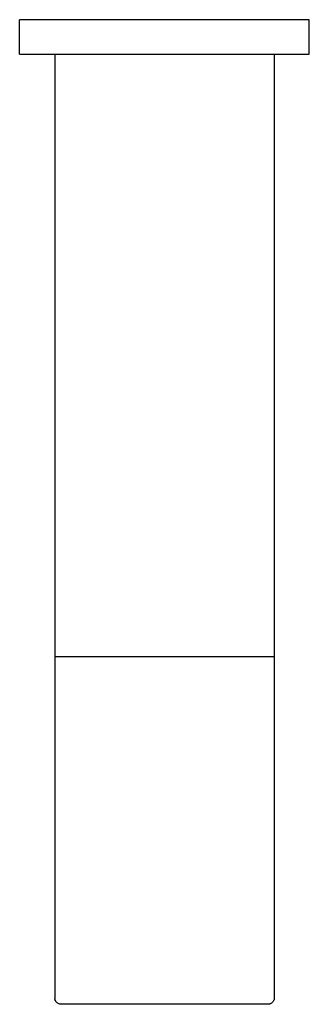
# Model space of a CAD drawing. Header units: millimetres. Extents: x 4018.855 to 4018.905, y 1681.378 to 1681.548.
import ezdxf

# ---------------------------------------------------------------- set-up
doc = ezdxf.new("R2010")
doc.units = ezdxf.units.MM
doc.layers.add('SANINDUSA', color=3, linetype='Continuous')

msp = doc.modelspace()

# ---------------------------------------------------------------- linework, layer by layer
at = {"layer": 'SANINDUSA'}
for p, q in [((4018.86152, 1681.54247), (4018.86152, 1681.37942)), ((4018.89936, 1681.54247), (4018.89936, 1681.37942)), ((4018.89936, 1681.43846), (4018.86152, 1681.43846)), ((4018.89832, 1681.37844), (4018.86255, 1681.37844))]:
    msp.add_line(p, q, dxfattribs=at)
for points in [[(4018.90545, 1681.54844), (4018.90545, 1681.54844), (4018.85542, 1681.54844), (4018.85542, 1681.54844)], [(4018.85542, 1681.54247), (4018.85542, 1681.54247), (4018.85542, 1681.54844), (4018.85542, 1681.54844)], [(4018.90545, 1681.54247), (4018.90545, 1681.54247), (4018.90545, 1681.54844), (4018.90545, 1681.54844)], [(4018.85542, 1681.54247), (4018.85542, 1681.54247), (4018.90545, 1681.54247), (4018.90545, 1681.54247)]]:
    msp.add_open_spline(points, degree=3, dxfattribs=at)
for points, knots in [([(4018.86255, 1681.37844), (4018.86255, 1681.37844), (4018.86237, 1681.37844), (4018.86237, 1681.37844), (4018.86237, 1681.37844), (4018.86237, 1681.37844), (4018.86225, 1681.3785), (4018.86225, 1681.3785), (4018.86225, 1681.3785), (4018.86225, 1681.3785), (4018.86219, 1681.3785), (4018.86219, 1681.3785), (4018.86219, 1681.3785), (4018.86219, 1681.3785), (4018.86207, 1681.37856), (4018.86207, 1681.37856), (4018.86207, 1681.37856), (4018.86207, 1681.37856), (4018.862, 1681.37863), (4018.862, 1681.37863), (4018.862, 1681.37863), (4018.862, 1681.37863), (4018.86188, 1681.37869), (4018.86188, 1681.37869), (4018.86188, 1681.37869), (4018.86188, 1681.37869), (4018.86182, 1681.37875), (4018.86182, 1681.37875), (4018.86182, 1681.37875), (4018.86182, 1681.37875), (4018.86176, 1681.37881), (4018.86176, 1681.37881), (4018.86176, 1681.37881), (4018.86176, 1681.37881), (4018.8617, 1681.37887), (4018.8617, 1681.37887), (4018.8617, 1681.37887), (4018.8617, 1681.37887), (4018.86164, 1681.37893), (4018.86164, 1681.37893), (4018.86164, 1681.37893), (4018.86164, 1681.37893), (4018.86164, 1681.37905), (4018.86164, 1681.37905), (4018.86164, 1681.37905), (4018.86164, 1681.37905), (4018.86158, 1681.37911), (4018.86158, 1681.37911), (4018.86158, 1681.37911), (4018.86158, 1681.37911), (4018.86158, 1681.37924), (4018.86158, 1681.37924), (4018.86158, 1681.37924), (4018.86158, 1681.37924), (4018.86152, 1681.37936), (4018.86152, 1681.37936), (4018.86152, 1681.37936), (4018.86152, 1681.37936), (4018.86152, 1681.37942), (4018.86152, 1681.37942)], [0, 0, 0, 0, 0.066667, 0.066667, 0.066667, 0.066667, 0.133333, 0.133333, 0.133333, 0.133333, 0.2, 0.2, 0.2, 0.2, 0.266667, 0.266667, 0.266667, 0.266667, 0.333333, 0.333333, 0.333333, 0.333333, 0.4, 0.4, 0.4, 0.4, 0.466667, 0.466667, 0.466667, 0.466667, 0.533333, 0.533333, 0.533333, 0.533333, 0.6, 0.6, 0.6, 0.6, 0.666667, 0.666667, 0.666667, 0.666667, 0.733333, 0.733333, 0.733333, 0.733333, 0.8, 0.8, 0.8, 0.8, 0.866667, 0.866667, 0.866667, 0.866667, 0.933333, 0.933333, 0.933333, 0.933333, 1, 1, 1, 1]), ([(4018.89936, 1681.37942), (4018.89936, 1681.37942), (4018.89936, 1681.37924), (4018.89936, 1681.37924), (4018.89936, 1681.37924), (4018.89936, 1681.37924), (4018.89929, 1681.37911), (4018.89929, 1681.37911), (4018.89929, 1681.37911), (4018.89929, 1681.37911), (4018.89929, 1681.37905), (4018.89929, 1681.37905), (4018.89929, 1681.37905), (4018.89929, 1681.37905), (4018.89923, 1681.37893), (4018.89923, 1681.37893), (4018.89923, 1681.37893), (4018.89923, 1681.37893), (4018.89917, 1681.37887), (4018.89917, 1681.37887), (4018.89917, 1681.37887), (4018.89917, 1681.37887), (4018.89911, 1681.37881), (4018.89911, 1681.37881), (4018.89911, 1681.37881), (4018.89911, 1681.37881), (4018.89905, 1681.37875), (4018.89905, 1681.37875), (4018.89905, 1681.37875), (4018.89905, 1681.37875), (4018.89899, 1681.37869), (4018.89899, 1681.37869), (4018.89899, 1681.37869), (4018.89899, 1681.37869), (4018.89893, 1681.37863), (4018.89893, 1681.37863), (4018.89893, 1681.37863), (4018.89893, 1681.37863), (4018.89881, 1681.37856), (4018.89881, 1681.37856), (4018.89881, 1681.37856), (4018.89881, 1681.37856), (4018.89875, 1681.3785), (4018.89875, 1681.3785), (4018.89875, 1681.3785), (4018.89875, 1681.3785), (4018.89862, 1681.3785), (4018.89862, 1681.3785), (4018.89862, 1681.3785), (4018.89862, 1681.3785), (4018.89856, 1681.37844), (4018.89856, 1681.37844), (4018.89856, 1681.37844), (4018.89856, 1681.37844), (4018.89832, 1681.37844), (4018.89832, 1681.37844)], [0, 0, 0, 0, 0.071429, 0.071429, 0.071429, 0.071429, 0.142857, 0.142857, 0.142857, 0.142857, 0.214286, 0.214286, 0.214286, 0.214286, 0.285714, 0.285714, 0.285714, 0.285714, 0.357143, 0.357143, 0.357143, 0.357143, 0.428571, 0.428571, 0.428571, 0.428571, 0.5, 0.5, 0.5, 0.5, 0.571429, 0.571429, 0.571429, 0.571429, 0.642857, 0.642857, 0.642857, 0.642857, 0.714286, 0.714286, 0.714286, 0.714286, 0.785714, 0.785714, 0.785714, 0.785714, 0.857143, 0.857143, 0.857143, 0.857143, 0.928571, 0.928571, 0.928571, 0.928571, 1, 1, 1, 1])]:
    msp.add_open_spline(points, degree=3, knots=knots, dxfattribs=at)

doc.saveas('drawing.dxf')
